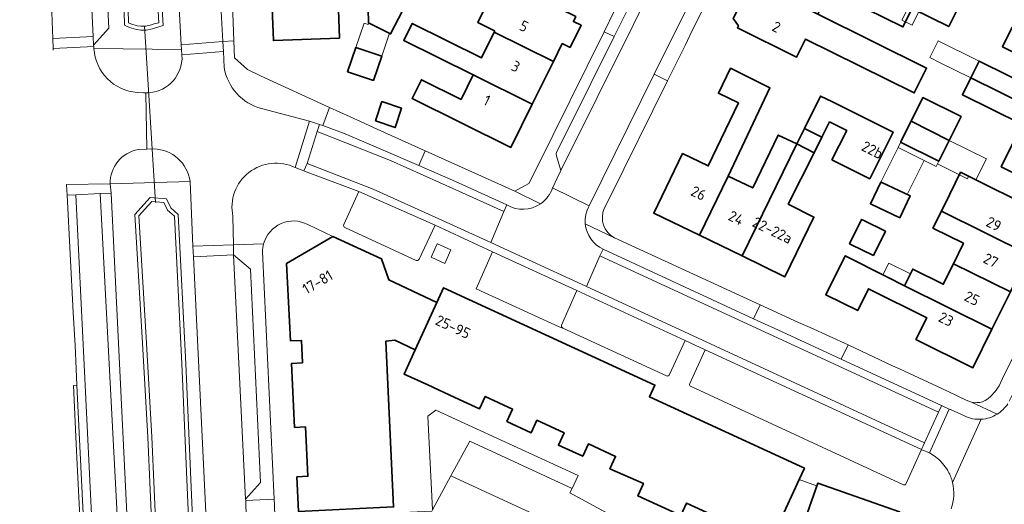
# Model space of a CAD drawing. Extents: x 154024 to 155007, y 472916 to 473908.
# Tile 9 of 49: x 154054 to 154178, y 473628 to 473690. Entities that reach past the tile are written whole.
import ezdxf
from ezdxf.enums import TextEntityAlignment as Align

# ---------------------------------------------------------------- set-up
doc = ezdxf.new("R2010")
doc.units = 0
doc.header["$LTSCALE"] = 0.75
for name, color, linetype, lineweight in [('B-RO-GR-BEPLANTING_CULTUUR_HEESTERS-GV', 252, 'CONTINUOUS', 18), ('B-RO-KW-KUNSTWERK_DUIKER-G', 252, 'CONTINUOUS', 18), ('B-RO-OG-BEBOUWING-GV', 6, 'CONTINUOUS', 35), ('B-RO-OG-BEBOUWING-T18', 1, 'CONTINUOUS', 18), ('B-RO-OG-BEBOUWING_LUIFEL-GV', 6, 'CONTINUOUS', 18), ('B-RO-OG-TERREIN_CULTUURSCHEIDING-GV', 252, 'CONTINUOUS', 18), ('B-RO-OG-TERREIN_ERF-GV', 252, 'CONTINUOUS', 18), ('B-RO-OG-WATER-GV', 252, 'CONTINUOUS', 18), ('B-RO-OG-WATER_SLOOT-GV', 252, 'CONTINUOUS', 18), ('B-RO-VH-VERHARDING_BETONSTRAATSTEEN-GV', 252, 'CONTINUOUS', 18), ('B-RO-VH-VERHARDING_GESLOTEN-GV', 252, 'CONTINUOUS', 18), ('B-RO-VH-VERHARDING_STRAATBAKSTEEN-GV', 252, 'CONTINUOUS', 18), ('B-RO-VH-VERHARDING_TEGEL-GV', 252, 'CONTINUOUS', 18)]:
    doc.layers.add(name, color=color, linetype=linetype, lineweight=lineweight)
doc.styles.add('NLCS-ISO-M200-T18', font='NLCS-ISO.ttf', dxfattribs={"height": 0.36})

msp = doc.modelspace()

# ---------------------------------------------------------------- linework, layer by layer
at = {"layer": 'B-RO-GR-BEPLANTING_CULTUUR_HEESTERS-GV', "flags": 128}
msp.add_lwpolyline([(154122.198, 473651.038), (154124.142, 473655.397), (154113.467, 473660.315), (154111.368, 473655.644), (154121.907, 473650.814), (154122.357, 473650.643)], dxfattribs=at)
at = {"layer": 'B-RO-GR-BEPLANTING_CULTUUR_HEESTERS-GV'}
msp.add_lwpolyline([(154122.357, 473650.643, -0.3972952), (154122.198, 473651.038)], format="xyb", dxfattribs=at)
at = {"layer": 'B-RO-GR-BEPLANTING_CULTUUR_HEESTERS-GV', "flags": 128}
msp.add_lwpolyline([(154105.858, 473627.619), (154108.188, 473631.926), (154110.565, 473636.32), (154123.555, 473630.336), (154124.307, 473631.973), (154106.259, 473640.257), (154105.281, 473639.488)], close=True, dxfattribs=at)
at = {"layer": 'B-RO-KW-KUNSTWERK_DUIKER-G', "flags": 128}
msp.add_lwpolyline([(154070.795, 473666.54), (154069.396, 473688.945)], dxfattribs=at)
at = {"layer": 'B-RO-OG-BEBOUWING-GV', "flags": 128}
for points in [[(154147.151, 473694.118), (154154.654, 473690.398), (154156.138, 473693.391), (154165.408, 473688.784), (154166.575, 473691.132), (154166.717, 473691.418), (154157.44, 473696.018), (154149.933, 473699.74)], [(154166.575, 473691.132), (154171.217, 473688.825), (154175.364, 473697.168), (154170.722, 473699.476), (154166.717, 473691.418)], [(154113.672, 473688.133), (154121.169, 473684.415), (154122.292, 473686.679), (154123.277, 473686.19), (154124.672, 473689.003), (154123.687, 473689.492), (154123.989, 473690.101), (154122.036, 473691.069), (154123.307, 473693.632), (154115.62, 473697.444), (154111.604, 473689.345), (154113.691, 473688.31), (154113.746, 473688.283)], [(154085.476, 473693.215), (154085.713, 473687.052), (154094.086, 473687.374), (154093.949, 473690.941), (154097.696, 473691.085), (154097.765, 473689.296), (154100.552, 473687.91), (154103.613, 473693.859), (154093.849, 473693.538)], [(154154.654, 473690.398), (154147.151, 473694.118), (154146.306, 473692.409), (154145.179, 473692.386), (154143.928, 473689.858), (154144.59, 473688.94), (154144.461, 473688.68), (154151.964, 473684.971), (154153.094, 473687.25), (154166.849, 473680.431), (154168.409, 473683.578)], [(154121.169, 473684.415), (154113.672, 473688.133), (154112.071, 473684.889), (154103.286, 473689.246), (154102.214, 473687.084), (154111.003, 473682.725), (154118.489, 473679.012)], [(154191.188, 473679.756), (154191.942, 473681.278), (154193.154, 473681.56), (154193.918, 473683.101), (154193.479, 473684.378), (154193.635, 473684.692), (154186.405, 473688.277), (154184.12, 473689.41), (154182.899, 473686.946), (154179.27, 473688.744), (154178.045, 473686.27), (154180.051, 473685.275), (154183.961, 473683.338)], [(154095.11, 473683.124), (154098.381, 473682.013), (154099.421, 473685.074), (154096.15, 473686.185)], [(154191.188, 473679.756), (154183.961, 473683.338), (154182.661, 473680.712), (154178.756, 473682.647), (154175.068, 473684.474), (154174.011, 473682.341), (154177.703, 473680.512), (154188.829, 473674.997)], [(154118.489, 473679.012), (154111.003, 473682.725), (154109.47, 473679.621), (154104.453, 473682.108), (154103.276, 473679.734), (154115.773, 473673.537)], [(154139.671, 473662.407), (154143.3, 473669.888), (154148.585, 473681.086), (154143.606, 473683.56), (154142.047, 473680.392), (154144.596, 473679.163), (154140.763, 473671.186), (154137.522, 473672.751), (154133.869, 473665.222)], [(154188.829, 473674.997), (154177.703, 473680.512), (154174.011, 473682.341), (154172.955, 473680.208), (154176.65, 473678.378), (154180.55, 473676.446), (154179.219, 473673.803), (154177.873, 473671.088), (154183.159, 473668.468), (154184.514, 473671.2), (154186.467, 473670.232), (154186.736, 473670.775), (154187.855, 473671.048), (154188.614, 473672.542), (154188.137, 473673.601)], [(154152.938, 473675.923), (154155.152, 473674.818), (154156.136, 473676.769), (154158.306, 473675.675), (154156.437, 473671.968), (154161.211, 473669.561), (154164.183, 473675.456), (154156.482, 473679.3), (154154.994, 473680.043)], [(154098.629, 473676.894), (154101.115, 473676.049), (154101.943, 473678.486), (154099.457, 473679.331)], [(154166.458, 473676.843), (154171.269, 473674.421), (154172.775, 473677.446), (154167.953, 473679.847)], [(154166.458, 473676.843), (154165.13, 473674.177), (154169.952, 473671.776), (154171.269, 473674.421)], [(154151.966, 473673.977), (154149.623, 473675.103), (154146.4, 473668.398), (154143.3, 473669.888), (154139.671, 473662.407), (154145.08, 473659.783)], [(154155.152, 473674.818), (154152.938, 473675.923), (154151.966, 473673.977), (154154.168, 473672.867)], [(154145.08, 473659.783), (154150.486, 473657.16), (154154.153, 473664.717), (154150.889, 473666.363), (154154.168, 473672.867), (154151.966, 473673.977)], [(154181.378, 473659.967), (154182.2, 473661.626), (154183.219, 473661.492), (154184.134, 473663.338), (154183.411, 473664.068), (154183.819, 473664.891), (154176.598, 473668.47), (154172.714, 473670.395), (154171.348, 473667.625), (154170.284, 473665.467)], [(154161.401, 473666.363), (154165.027, 473664.636), (154166.336, 473667.384), (154162.747, 473669.092), (154162.62, 473669.153), (154161.312, 473666.405)], [(154181.378, 473659.967), (154170.284, 473665.467), (154169.22, 473663.311), (154173.088, 473661.392), (154171.805, 473658.803), (154179.026, 473655.223)], [(154158.841, 473661.25), (154161.682, 473659.852), (154163.192, 473662.921), (154160.385, 473664.303), (154160.175, 473664.406), (154158.665, 473661.336)], [(154093.253, 473662.252), (154087.383, 473658.821), (154087.875, 473649.033), (154089.255, 473649.099), (154089.392, 473646.255), (154088.004, 473646.188), (154088.396, 473638.066), (154089.787, 473638.133), (154090.084, 473631.88), (154088.696, 473631.814), (154088.905, 473627.422), (154100.934, 473628.002), (154099.944, 473648.991), (154101.078, 473649.111), (154103.666, 473647.918), (154106.403, 473653.903), (154100.318, 473656.755), (154099.411, 473659.412)], [(154176.689, 473650.508), (154165.615, 473655.998), (154165.612, 473656), (154163.362, 473657.145), (154158.11, 473659.82), (154155.649, 473654.872), (154155.755, 473654.82), (154159.69, 473652.868), (154161.062, 473655.636), (154168.43, 473651.972), (154167.063, 473649.213), (154174.275, 473645.638)], [(154176.689, 473650.508), (154179.026, 473655.223), (154171.805, 473658.803), (154170.521, 473656.213), (154166.658, 473658.119), (154165.612, 473656), (154165.615, 473655.998)], [(154154.647, 473630.997), (154144.901, 473603.277), (154155.254, 473599.622), (154156.685, 473603.725), (154155.359, 473604.154), (154157.46, 473610.115), (154158.772, 473609.653), (154161.471, 473617.336), (154160.143, 473617.747), (154162.244, 473623.708), (154163.556, 473623.246), (154164.987, 473627.358), (154164.997, 473627.386), (154154.659, 473631.03)]]:
    msp.add_lwpolyline(points, close=True, dxfattribs=at)
msp.add_lwpolyline([(154147.95, 473622.005), (154152.277, 473631.459), (154152.95, 473632.929), (154133.329, 473641.966), (154134.009, 473643.443), (154107.262, 473655.764), (154106.403, 473653.903), (154103.666, 473647.918), (154102.247, 473644.838), (154105.246, 473643.46), (154108.699, 473641.861), (154111.813, 473640.437), (154112.527, 473642.004), (154115.998, 473640.387), (154115.28, 473638.831), (154118.358, 473637.408), (154119.083, 473638.981), (154122.519, 473637.399), (154121.802, 473635.842), (154124.88, 473634.419), (154125.605, 473635.993), (154129.041, 473634.41), (154128.327, 473632.834), (154132.559, 473630.986), (154131.858, 473629.409), (154137.295, 473626.902), (154138.025, 473628.484), (154145.666, 473624.961)], dxfattribs=at)
at = {"layer": 'B-RO-OG-BEBOUWING_LUIFEL-GV', "flags": 128}
for points in [[(154165.301, 473689.654), (154166.588, 473689.016), (154167.441, 473690.737), (154166.154, 473691.375)], [(154096.15, 473686.185), (154099.421, 473685.074), (154100.409, 473687.981), (154097.765, 473689.296), (154097.693, 473689.085), (154097.193, 473689.255)], [(154175.068, 473684.474), (154169.892, 473687.051), (154168.831, 473684.92), (154170.152, 473684.263), (154174.011, 473682.341)], [(154171.269, 473674.421), (154166.458, 473676.843), (154164.8, 473673.52), (154168.102, 473671.872), (154169.619, 473671.115), (154169.787, 473671.452)], [(154171.269, 473674.421), (154169.787, 473671.452), (154173.575, 473669.561), (154173.737, 473669.888), (154174.665, 473669.428), (154175.982, 473672.085)], [(154168.102, 473671.872), (154164.8, 473673.52), (154162.62, 473669.153), (154165.953, 473667.566)], [(154162.895, 473657.383), (154165.612, 473656), (154166.371, 473657.537), (154163.637, 473658.887)]]:
    msp.add_lwpolyline(points, close=True, dxfattribs=at)
at = {"layer": 'B-RO-OG-TERREIN_CULTUURSCHEIDING-GV', "flags": 128}
for points in [[(154059.197, 473770.82), (154060.755, 473769.439), (154062.899, 473728.123), (154064.886, 473688.625), (154062.946, 473686.498), (154062.957, 473686.322), (154062.977, 473686.039), (154074.071, 473685.947), (154074.04, 473686.53), (154072.47, 473715.39), (154071.15, 473743.64), (154070.38, 473759.15), (154069.58, 473773.54), (154069.51, 473773.94), (154069.39, 473774.32), (154069.19, 473774.67), (154068.65, 473775.49), (154068.31, 473775.88), (154067.63, 473776.53)], [(154075.152, 473669.197), (154065.036, 473668.924), (154065.165, 473667.736), (154069.811, 473572.743), (154070.001, 473568.862)], [(154074.116, 473518.292), (154076.407, 473527.916), (154076.711, 473529.153), (154079.24, 473541.94), (154079.43, 473543.27), (154079.6, 473544.67), (154079.76, 473546.19), (154080.01, 473549.01), (154080.09, 473550.18), (154080.19, 473551.29), (154080.21, 473552.55), (154080.3, 473554.26), (154080.4, 473558.91), (154080.46, 473560.53), (154080.4, 473562.17), (154080.4, 473563.8), (154080.24, 473565.96), (154080.05, 473569.58), (154079.7, 473574.88), (154077.556, 473618.534), (154075.594, 473659.679), (154075.516, 473661.014), (154075.152, 473669.197)], [(154073.2, 473559.488), (154073.22, 473565.251), (154072.881, 473574.066), (154072.651, 473578.144), (154071.111, 473610.485), (154070.411, 473623.515), (154069.801, 473636.855), (154069.101, 473649.441), (154068.168, 473665.04), (154070.114, 473667.188), (154072.164, 473667.026), (154072.725, 473665.88), (154073.669, 473665.057), (154074.609, 473646.133), (154075.419, 473627.603), (154076.52, 473604.503), (154077.39, 473584.032), (154077.77, 473575.509), (154077.869, 473572.184), (154078.08, 473568.941), (154078.12, 473567.013), (154078.179, 473565.236), (154078.311, 473564.032), (154078.28, 473562.67)]]:
    msp.add_lwpolyline(points, dxfattribs=at)
for points in [[(154063.82, 473759.577), (154063.793, 473759.183), (154063.441, 473757.279), (154063.43, 473756.469), (154063.811, 473750.055), (154064.091, 473743.136), (154064.501, 473735.664), (154065.07, 473724.207), (154065.671, 473710.253), (154066.73, 473694.257), (154066.868, 473689.021), (154067.484, 473688.703), (154068.374, 473688.448), (154068.913, 473688.39), (154069.594, 473688.39), (154070.403, 473688.567), (154070.776, 473688.692), (154071.733, 473688.956), (154070.389, 473711.754), (154069.939, 473724.232), (154069.29, 473736.545), (154068.719, 473748.103), (154068.136, 473761.437), (154063.82, 473763.265)], [(154068.136, 473761.437), (154068.719, 473748.103), (154069.29, 473736.545), (154069.939, 473724.232), (154070.389, 473711.754), (154071.733, 473688.956), (154070.776, 473688.692), (154070.403, 473688.567), (154069.594, 473688.39), (154068.913, 473688.39), (154068.374, 473688.448), (154067.484, 473688.703), (154066.868, 473689.021), (154066.73, 473694.257), (154065.671, 473710.253), (154065.07, 473724.207), (154064.501, 473735.664), (154064.091, 473743.136), (154063.811, 473750.055), (154063.43, 473756.469), (154063.441, 473757.279), (154063.793, 473759.183), (154063.82, 473759.577), (154063.82, 473763.265)], [(154069.54, 473688.89), (154068.94, 473688.89), (154068.47, 473688.94), (154067.67, 473689.17), (154067.36, 473689.33), (154067.23, 473694.28), (154066.17, 473710.28), (154065.57, 473724.23), (154065, 473735.69), (154064.59, 473743.16), (154064.31, 473750.08), (154063.93, 473756.48), (154063.94, 473757.23), (154064.29, 473759.12), (154064.32, 473759.56), (154064.32, 473762.51), (154067.65, 473761.1), (154068.22, 473748.08), (154068.79, 473736.52), (154069.44, 473724.21), (154069.89, 473711.73), (154071.21, 473689.33), (154070.63, 473689.17), (154070.27, 473689.05)]]:
    msp.add_lwpolyline(points, close=True, dxfattribs=at)
at = {"layer": 'B-RO-OG-TERREIN_ERF-GV', "flags": 128}
for points in [[(154079.837, 473710.279), (154080.712, 473687.015), (154080.797, 473684.857), (154082.417, 473683.385), (154084.071, 473682.609), (154092.802, 473678.593), (154096.72, 473676.822), (154098.462, 473676.034), (154104.92, 473673.115), (154116.283, 473667.979), (154118.065, 473668.982), (154118.939, 473670.698), (154127.572, 473688.19), (154128.89, 473690.861)], [(154128.887, 473662.069), (154147.332, 473653.582), (154152.211, 473651.379), (154153.69, 473650.712), (154158.48, 473648.549), (154164.097, 473645.857), (154164.967, 473645.472), (154171.076, 473642.647), (154173.44, 473641.53), (154174.11, 473641.27), (154174.77, 473641.21), (154175.14, 473641.24), (154175.49, 473641.32), (154175.82, 473641.48), (154176.16, 473641.71), (154176.57, 473642.05), (154177.09, 473642.64), (154177.62, 473643.36), (154178.03, 473644.27), (154186.846, 473662.001), (154190.463, 473669.311), (154205.232, 473699.189)], [(154103.613, 473693.859), (154100.552, 473687.91), (154097.765, 473689.296), (154097.696, 473691.085)], [(154093.949, 473690.941), (154094.086, 473687.374), (154085.713, 473687.052), (154085.476, 473693.215)], [(154140.328, 473691.512), (154138.752, 473688.324), (154137.829, 473686.458), (154135.608, 473681.966), (154128.216, 473667.016), (154127.602, 473665.815)], [(154180.051, 473685.275), (154178.045, 473686.27), (154179.27, 473688.744)], [(154180.55, 473676.446), (154176.65, 473678.378), (154172.955, 473680.208), (154174.011, 473682.341), (154175.068, 473684.474), (154178.756, 473682.647)], [(154183.159, 473668.468), (154177.873, 473671.088), (154179.219, 473673.803)], [(154179.026, 473655.223), (154176.689, 473650.508), (154174.275, 473645.638), (154167.063, 473649.213), (154168.43, 473651.972), (154161.062, 473655.636), (154159.69, 473652.868), (154155.755, 473654.82), (154155.649, 473654.872), (154158.11, 473659.82), (154163.362, 473657.145), (154165.612, 473656), (154166.658, 473658.119), (154170.521, 473656.213), (154171.805, 473658.803), (154173.088, 473661.392), (154169.22, 473663.311), (154170.284, 473665.467), (154171.348, 473667.625), (154172.714, 473670.395), (154176.598, 473668.47), (154183.819, 473664.891)], [(154088.905, 473627.422), (154088.696, 473631.814), (154090.084, 473631.88), (154089.787, 473638.133), (154088.396, 473638.066), (154088.004, 473646.188), (154089.392, 473646.255), (154089.255, 473649.099), (154087.875, 473649.033), (154087.383, 473658.821), (154093.253, 473662.252), (154090.069, 473663.761)], [(154084.331, 473660.319), (154085.807, 473628.981), (154085.84, 473628.283), (154085.906, 473626.723), (154088.94, 473626.693), (154105.786, 473627.485), (154105.858, 473627.619), (154105.281, 473639.488), (154106.259, 473640.257), (154124.307, 473631.973), (154123.555, 473630.336), (154123.236, 473629.802), (154130.269, 473625.995), (154134.851, 473623.891), (154138.612, 473622.197), (154138.405, 473621.735), (154135.215, 473623.227), (154128.748, 473609.307), (154131.677, 473607.922), (154156.495, 473596.322), (154157.717, 473599.808), (154157.164, 473599.202), (154156.391, 473599.151), (154155.254, 473599.622)], [(154145.666, 473624.961), (154138.025, 473628.484), (154137.295, 473626.902), (154131.858, 473629.409), (154132.559, 473630.986), (154128.327, 473632.834), (154129.041, 473634.41), (154125.605, 473635.993), (154124.88, 473634.419), (154121.802, 473635.842), (154122.519, 473637.399), (154119.083, 473638.981), (154118.358, 473637.408), (154115.28, 473638.831), (154115.998, 473640.387), (154112.527, 473642.004), (154111.813, 473640.437), (154108.699, 473641.861), (154105.246, 473643.46), (154102.247, 473644.838), (154103.666, 473647.918), (154101.078, 473649.111), (154099.944, 473648.991), (154100.934, 473628.002)], [(154144.901, 473603.277), (154154.647, 473630.997), (154154.611, 473631.01), (154154.495, 473630.67), (154152.277, 473631.459), (154147.95, 473622.005)]]:
    msp.add_lwpolyline(points, dxfattribs=at)
for points in [[(154166.575, 473691.132), (154165.408, 473688.784), (154156.138, 473693.391), (154154.654, 473690.398), (154168.409, 473683.578), (154166.849, 473680.431), (154153.094, 473687.25), (154151.964, 473684.971), (154144.461, 473688.68), (154144.59, 473688.94), (154143.928, 473689.858), (154145.179, 473692.386), (154146.306, 473692.409), (154147.151, 473694.118), (154149.933, 473699.74), (154152.666, 473705.264), (154165.318, 473699.154), (154164.156, 473696.829), (154159.027, 473699.219), (154157.44, 473696.018), (154166.717, 473691.418), (154170.722, 473699.476), (154175.364, 473697.168), (154171.217, 473688.825)], [(154121.169, 473684.415), (154118.489, 473679.012), (154115.773, 473673.537), (154103.276, 473679.734), (154104.453, 473682.108), (154109.47, 473679.621), (154111.003, 473682.725), (154102.214, 473687.084), (154103.286, 473689.246), (154112.071, 473684.889), (154113.672, 473688.133), (154113.746, 473688.283), (154113.691, 473688.31), (154111.604, 473689.345), (154115.62, 473697.444), (154123.307, 473693.632), (154122.036, 473691.069), (154123.989, 473690.101), (154123.687, 473689.492), (154124.672, 473689.003), (154123.277, 473686.19), (154122.292, 473686.679)], [(154095.11, 473683.124), (154096.15, 473686.185), (154099.421, 473685.074), (154098.381, 473682.013)], [(154143.3, 473669.888), (154146.4, 473668.398), (154149.623, 473675.103), (154151.966, 473673.977), (154152.938, 473675.923), (154154.994, 473680.043), (154156.482, 473679.3), (154164.183, 473675.456), (154161.211, 473669.561), (154156.437, 473671.968), (154158.306, 473675.675), (154156.136, 473676.769), (154155.152, 473674.818), (154154.168, 473672.867), (154150.889, 473666.363), (154154.153, 473664.717), (154150.486, 473657.16), (154145.08, 473659.783), (154139.671, 473662.407), (154133.869, 473665.222), (154137.522, 473672.751), (154140.763, 473671.186), (154144.596, 473679.163), (154142.047, 473680.392), (154143.606, 473683.56), (154148.585, 473681.086)], [(154098.629, 473676.894), (154099.457, 473679.331), (154101.943, 473678.486), (154101.115, 473676.049)], [(154166.458, 473676.843), (154167.953, 473679.847), (154172.775, 473677.446), (154171.269, 473674.421), (154169.952, 473671.776), (154165.13, 473674.177)], [(154162.747, 473669.092), (154166.336, 473667.384), (154165.027, 473664.636), (154161.401, 473666.363), (154161.312, 473666.405), (154162.62, 473669.153)], [(154160.385, 473664.303), (154163.192, 473662.921), (154161.682, 473659.852), (154158.841, 473661.25), (154158.665, 473661.336), (154160.175, 473664.406)]]:
    msp.add_lwpolyline(points, close=True, dxfattribs=at)
at = {"layer": 'B-RO-OG-TERREIN_ERF-GV'}
for points in [[(154127.602, 473665.815, 0.3878455), (154128.887, 473662.069)], [(154090.069, 473663.761, 0.4818907), (154084.466, 473661.327)], [(154084.466, 473661.327, 0.0663413), (154084.331, 473660.319)]]:
    msp.add_lwpolyline(points, format="xyb", dxfattribs=at)
at = {"layer": 'B-RO-OG-WATER-GV', "flags": 128}
msp.add_lwpolyline([(154069.54, 473688.89), (154070.27, 473689.05), (154070.63, 473689.17), (154071.21, 473689.33), (154069.89, 473711.73), (154069.44, 473724.21), (154068.79, 473736.52), (154068.22, 473748.08), (154067.65, 473761.1), (154064.32, 473762.51), (154064.32, 473759.56), (154064.29, 473759.12), (154063.94, 473757.23), (154063.93, 473756.48), (154064.31, 473750.08), (154064.59, 473743.16), (154065, 473735.69), (154065.57, 473724.23), (154066.17, 473710.28), (154067.23, 473694.28), (154067.36, 473689.33), (154067.67, 473689.17), (154068.47, 473688.94), (154068.94, 473688.89)], close=True, dxfattribs=at)
msp.add_lwpolyline([(154077.78, 473562.66), (154077.81, 473564.01), (154077.68, 473565.2), (154077.62, 473567), (154077.58, 473568.92), (154077.37, 473572.16), (154077.27, 473575.49), (154076.89, 473584.01), (154076.02, 473604.48), (154074.92, 473627.58), (154074.11, 473646.11), (154073.18, 473664.82), (154072.32, 473665.57), (154071.84, 473666.55), (154070.32, 473666.67), (154068.68, 473664.86), (154069.6, 473649.47), (154070.3, 473636.88), (154070.91, 473623.54), (154071.61, 473610.51), (154073.15, 473578.17), (154073.38, 473574.09), (154073.72, 473565.26), (154073.7, 473559.47)], dxfattribs=at)
at = {"layer": 'B-RO-OG-WATER_SLOOT-GV', "flags": 128}
for points in [[(154078.28, 473562.67), (154078.311, 473564.032), (154078.179, 473565.236), (154078.12, 473567.013), (154078.08, 473568.941), (154077.869, 473572.184), (154077.77, 473575.509), (154077.39, 473584.032), (154076.52, 473604.503), (154075.419, 473627.603), (154074.609, 473646.133), (154073.669, 473665.057), (154072.725, 473665.88), (154072.164, 473667.026), (154070.114, 473667.188), (154068.168, 473665.04), (154069.101, 473649.441), (154069.801, 473636.855), (154070.411, 473623.515), (154071.111, 473610.485), (154072.651, 473578.144), (154072.881, 473574.066), (154073.22, 473565.251), (154073.2, 473559.488)], [(154073.7, 473559.47), (154073.72, 473565.26), (154073.38, 473574.09), (154073.15, 473578.17), (154071.61, 473610.51), (154070.91, 473623.54), (154070.3, 473636.88), (154069.6, 473649.47), (154068.68, 473664.86), (154070.32, 473666.67), (154071.84, 473666.55), (154072.32, 473665.57), (154073.18, 473664.82), (154074.11, 473646.11), (154074.92, 473627.58), (154076.02, 473604.48), (154076.89, 473584.01), (154077.27, 473575.49), (154077.37, 473572.16), (154077.58, 473568.92), (154077.62, 473567), (154077.68, 473565.2), (154077.81, 473564.01), (154077.78, 473562.66)]]:
    msp.add_lwpolyline(points, dxfattribs=at)
at = {"layer": 'B-RO-VH-VERHARDING_BETONSTRAATSTEEN-GV', "flags": 128}
for points in [[(154053.586, 473771.049), (154054.394, 473755.143), (154054.608, 473751.085), (154054.847, 473746.771), (154055.384, 473735.941), (154055.942, 473725.084), (154057.666, 473690.618), (154057.768, 473687.313), (154062.89, 473687.589), (154060.886, 473728.101), (154058.664, 473771.289)], [(154072.47, 473715.39), (154074.04, 473686.53), (154079.286, 473686.946), (154079.107, 473690.765)], [(154062.977, 473686.039), (154062.957, 473686.322), (154057.826, 473686.07), (154057.845, 473685.846)], [(154069.275, 473680.448), (154068.471, 473680.486)], [(154068.582, 473673.266), (154069.682, 473673.307), (154069.547, 473680.436)], [(154059.522, 473668.816), (154065.036, 473668.924)], [(154063.793, 473667.681), (154060.698, 473667.527), (154065.344, 473572.822), (154064.307, 473572.669), (154064.116, 473576.534), (154063.721, 473576.529), (154063.727, 473576.117), (154063.752, 473574.436), (154063.956, 473559.37), (154064.371, 473559.384)], [(154070.001, 473568.862), (154069.811, 473572.743), (154068.778, 473572.692), (154063.793, 473667.681)], [(154094.766, 473663.38), (154103.778, 473659.224), (154103.998, 473659.204), (154104.162, 473659.367), (154106.19, 473663.677), (154096.548, 473667.963), (154094.629, 473663.777)], [(154135.867, 473644.772), (154137.84, 473649.097), (154124.142, 473655.397), (154122.198, 473651.038)], [(154122.357, 473650.643), (154135.47, 473644.611)], [(154165.734, 473630.792), (154167.754, 473635.26), (154140.392, 473647.918), (154138.439, 473643.627)], [(154138.591, 473643.236), (154165.496, 473630.808)], [(154168.77, 473634.842), (154171.273, 473640.397), (154170.311, 473640.831), (154170.302, 473640.812), (154169.914, 473639.986), (154168.145, 473636.126), (154167.754, 473635.26), (154167.771, 473635.252)], [(154173.201, 473639.527), (154171.422, 473640.33), (154171.405, 473640.338), (154171.273, 473640.397), (154168.77, 473634.842)], [(154171.696, 473631.114), (154175.328, 473639.107)]]:
    msp.add_lwpolyline(points, dxfattribs=at)
for points in [[(154062.946, 473686.498), (154064.886, 473688.625), (154062.899, 473728.123), (154060.755, 473769.439), (154059.197, 473770.82), (154058.664, 473771.289), (154060.886, 473728.101), (154062.89, 473687.589)], [(154156.766, 473740.67), (154161.94, 473751.15), (154163.705, 473754.712), (154161.8, 473753.961), (154161.54, 473753.731), (154156.038, 473742.391), (154153.945, 473738.177), (154143.206, 473716.548), (154138.746, 473707.566), (154134.19, 473698.39), (154132.62, 473695.17), (154132.006, 473693.933), (154128.842, 473687.56), (154122.94, 473675.67), (154121.55, 473672.93), (154121.53, 473672.72), (154121.56, 473672.46), (154122.098, 473670.609), (154140.51, 473707.63), (154146.2, 473719.27), (154155.701, 473738.514)], [(154128.89, 473690.861), (154127.572, 473688.19), (154128.842, 473687.56), (154132.006, 473693.933), (154130.699, 473694.581)], [(154137.829, 473686.458), (154138.752, 473688.324), (154140.328, 473691.512), (154138.666, 473692.336), (154133.939, 473682.793), (154135.608, 473681.966)], [(154062.946, 473686.498), (154062.89, 473687.589), (154057.768, 473687.313), (154057.826, 473686.07), (154062.957, 473686.322)], [(154074.04, 473686.53), (154074.071, 473685.947), (154074.107, 473685.269), (154079.376, 473685.692), (154079.286, 473686.946)], [(154092.802, 473678.593), (154091.953, 473676.312), (154091.956, 473676.311), (154094.779, 473675.257), (154104.11, 473671.232), (154104.92, 473673.115), (154098.462, 473676.034), (154096.72, 473676.822)], [(154091.55, 473676.449), (154090.3, 473676.87), (154088.482, 473670.972), (154089.576, 473670.564), (154089.965, 473671.492), (154091.27, 473675.544)], [(154091.561, 473676.445), (154091.55, 473676.449), (154091.27, 473675.544), (154100.522, 473671.878), (154108.808, 473668.171), (154114.867, 473665.408), (154115.256, 473666.246), (154108.769, 473669.223), (154104.11, 473671.232), (154094.779, 473675.257), (154091.956, 473676.311), (154091.953, 473676.312)], [(154096.548, 473667.963), (154106.19, 473663.677), (154113.467, 473660.315), (154124.142, 473655.397), (154137.84, 473649.097), (154140.392, 473647.918), (154167.754, 473635.26), (154168.145, 473636.126), (154125.348, 473655.907), (154113.249, 473661.498), (154106.664, 473664.498), (154098.347, 473668.249), (154089.965, 473671.492), (154089.576, 473670.564), (154089.657, 473670.534)], [(154065.036, 473668.924), (154059.522, 473668.816), (154059.617, 473667.49), (154060.698, 473667.527), (154063.793, 473667.681), (154065.165, 473667.736)], [(154060.818, 473643.404), (154064.116, 473576.534), (154064.307, 473572.669), (154065.344, 473572.822), (154060.698, 473667.527), (154059.617, 473667.49), (154060.365, 473652.631), (154060.596, 473648.466), (154060.744, 473645.472)], [(154065.165, 473667.736), (154063.793, 473667.681), (154068.778, 473572.692), (154069.811, 473572.743)], [(154080.658, 473659.949), (154080.638, 473661.193), (154075.516, 473661.014), (154075.594, 473659.679)], [(154082.197, 473629.002), (154084.059, 473631.104), (154082.79, 473658.102), (154080.658, 473659.949)], [(154169.914, 473639.986), (154170.302, 473640.812), (154170.311, 473640.831), (154157.613, 473646.723), (154150.14, 473650.171), (154146.484, 473651.841), (154127.481, 473660.638), (154127.052, 473659.801)], [(154157.613, 473646.723), (154158.48, 473648.549), (154153.69, 473650.712), (154152.211, 473651.379), (154147.332, 473653.582), (154146.484, 473651.841), (154150.14, 473650.171)], [(154063.35, 473583.551), (154063.721, 473576.529), (154064.116, 473576.534), (154060.818, 473643.404), (154060.397, 473643.38), (154060.746, 473635.975), (154060.871, 473633.374), (154061.23, 473625.931), (154061.37, 473623.334), (154061.74, 473615.898), (154061.827, 473614.269), (154062.3, 473605.013), (154062.372, 473603.352), (154062.737, 473595.9), (154062.863, 473593.287), (154063.236, 473585.837)], [(154086.039, 473623.61), (154085.906, 473626.723), (154085.84, 473628.283), (154085.807, 473628.981), (154082.206, 473628.811), (154082.239, 473628.139), (154082.48, 473623.347), (154086.044, 473623.511)]]:
    msp.add_lwpolyline(points, close=True, dxfattribs=at)
at = {"layer": 'B-RO-VH-VERHARDING_BETONSTRAATSTEEN-GV'}
for points in [[(154068.471, 473680.486, -0.373405), (154062.977, 473686.039)], [(154069.547, 473680.436, -0.022016), (154069.275, 473680.448)], [(154065.036, 473668.924, -0.3701995), (154068.582, 473673.266)], [(154094.629, 473663.777, 0.4563386), (154094.766, 473663.38)], [(154122.198, 473651.038, 0.3972952), (154122.357, 473650.643)], [(154135.47, 473644.611, 0.4408326), (154135.867, 473644.772)], [(154138.439, 473643.627, 0.4595182), (154138.591, 473643.236)], [(154175.328, 473639.107, -0.1289), (154173.201, 473639.527)], [(154167.771, 473635.252, -0.0466724), (154168.733, 473634.861)], [(154168.733, 473634.861, -0.0323734), (154168.77, 473634.842)], [(154168.77, 473634.842, -0.0809271), (154170.26, 473633.723)], [(154170.26, 473633.723, -0.0470306), (154170.936, 473632.869)], [(154170.936, 473632.869, -0.0371229), (154171.337, 473632.14)], [(154171.337, 473632.14, -0.0310148), (154171.594, 473631.475)], [(154171.594, 473631.475, -0.0161166), (154171.696, 473631.114)], [(154165.496, 473630.808, 0.0250967), (154165.734, 473630.792)]]:
    msp.add_lwpolyline(points, format="xyb", dxfattribs=at)
at = {"layer": 'B-RO-VH-VERHARDING_GESLOTEN-GV', "flags": 128}
msp.add_lwpolyline([(154106.964, 473659.044), (154107.411, 473658.845), (154108.174, 473660.542), (154106.492, 473661.305), (154106.458, 473661.321), (154105.688, 473659.614)], close=True, dxfattribs=at)
at = {"layer": 'B-RO-VH-VERHARDING_STRAATBAKSTEEN-GV', "flags": 128}
for points in [[(154122.098, 473670.609), (154121.647, 473669.623), (154121.073, 473668.45), (154121.063, 473668.429), (154125.686, 473666.138), (154125.694, 473666.151), (154133.939, 473682.793), (154138.666, 473692.336), (154146.57, 473708.289), (154149.673, 473714.554), (154159.845, 473735.085), (154160.394, 473736.196), (154155.701, 473738.514), (154146.2, 473719.27), (154140.51, 473707.63)], [(154091.27, 473675.544), (154089.965, 473671.492), (154098.347, 473668.249), (154106.664, 473664.498), (154113.249, 473661.498), (154114.867, 473665.408), (154108.808, 473668.171), (154100.522, 473671.878)], [(154168.145, 473636.126), (154169.914, 473639.986), (154127.052, 473659.801), (154125.348, 473655.907)], [(154128.655, 473622.494), (154130.269, 473625.995), (154123.236, 473629.802), (154123.555, 473630.336), (154110.565, 473636.32), (154108.188, 473631.926)], [(154107.293, 473621.409), (154123.112, 473614.022), (154129.031, 473611.215), (154133.127, 473620.433), (154128.655, 473622.494), (154108.188, 473631.926), (154105.858, 473627.619), (154105.786, 473627.485), (154088.94, 473626.693), (154085.906, 473626.723), (154086.039, 473623.61), (154100.828, 473624.372)]]:
    msp.add_lwpolyline(points, close=True, dxfattribs=at)
for points in [[(154079.489, 473683.66), (154079.376, 473685.692), (154074.107, 473685.269), (154074.138, 473684.689)], [(154069.547, 473680.436), (154069.682, 473673.307), (154070.547, 473673.34)], [(154088.482, 473670.972), (154090.3, 473676.87), (154084.206, 473678.445)], [(154075.152, 473669.197), (154075.516, 473661.014), (154080.638, 473661.193), (154080.58, 473664.801)], [(154125.686, 473666.138), (154121.063, 473668.429)], [(154115.256, 473666.246), (154114.867, 473665.408), (154113.249, 473661.498), (154125.348, 473655.907), (154127.052, 473659.801), (154127.481, 473660.638)], [(154085.473, 473558.896), (154085.393, 473565.583), (154085.209, 473569.224), (154083.968, 473593.828), (154083.47, 473603.699), (154082.541, 473622.124), (154082.48, 473623.347), (154082.239, 473628.139), (154082.206, 473628.811), (154082.197, 473629.002), (154080.658, 473659.949), (154075.594, 473659.679), (154077.556, 473618.534), (154079.7, 473574.88), (154080.05, 473569.58), (154080.24, 473565.96), (154080.4, 473563.8), (154080.4, 473562.17)], [(154175.328, 473639.107), (154171.696, 473631.114)]]:
    msp.add_lwpolyline(points, dxfattribs=at)
at = {"layer": 'B-RO-VH-VERHARDING_STRAATBAKSTEEN-GV'}
for points in [[(154074.138, 473684.689, -0.4009519), (154069.547, 473680.436)], [(154084.206, 473678.445, -0.2974219), (154079.489, 473683.66)], [(154070.547, 473673.34, -0.3737955), (154075.152, 473669.197)], [(154080.58, 473664.801, -0.6248087), (154088.482, 473670.972)], [(154121.063, 473668.429, -0.1624148), (154119.549, 473666.409)], [(154119.549, 473666.409, -0.2918654), (154115.256, 473666.246)], [(154125.191, 473663.862, -0.152509), (154125.686, 473666.138)], [(154127.481, 473660.638, -0.2709746), (154125.191, 473663.862)], [(154178.69, 473641.058, -0.1107783), (154177.347, 473639.747)], [(154177.347, 473639.747, -0.1246886), (154175.328, 473639.107)], [(154171.696, 473631.114, -0.1489455), (154171.516, 473627.757)]]:
    msp.add_lwpolyline(points, format="xyb", dxfattribs=at)
at = {"layer": 'B-RO-VH-VERHARDING_TEGEL-GV', "flags": 128}
for points in [[(154079.837, 473710.279), (154078.056, 473710.199), (154078.31, 473705.07), (154079.107, 473690.765), (154079.286, 473686.946), (154080.712, 473687.015)], [(154106.492, 473661.305), (154108.174, 473660.542), (154107.411, 473658.845), (154106.964, 473659.044), (154105.688, 473659.614), (154106.458, 473661.321)]]:
    msp.add_lwpolyline(points, close=True, dxfattribs=at)
for points in [[(154121.063, 473668.429), (154121.073, 473668.45), (154121.647, 473669.623), (154122.098, 473670.609), (154121.56, 473672.46), (154121.53, 473672.72), (154121.55, 473672.93), (154122.94, 473675.67), (154128.842, 473687.56), (154127.572, 473688.19), (154118.939, 473670.698), (154118.065, 473668.982), (154116.283, 473667.979)], [(154091.953, 473676.312), (154092.802, 473678.593), (154084.071, 473682.609), (154082.417, 473683.385), (154080.797, 473684.857), (154080.712, 473687.015), (154079.286, 473686.946), (154079.376, 473685.692), (154079.489, 473683.66)], [(154074.071, 473685.947), (154062.977, 473686.039)], [(154074.138, 473684.689), (154074.107, 473685.269), (154074.071, 473685.947)], [(154127.602, 473665.815), (154128.216, 473667.016), (154135.608, 473681.966), (154133.939, 473682.793), (154125.694, 473666.151), (154125.686, 473666.138)], [(154068.471, 473680.486), (154069.275, 473680.448)], [(154084.206, 473678.445), (154090.3, 473676.87), (154091.55, 473676.449), (154091.561, 473676.445), (154091.953, 473676.312)], [(154070.547, 473673.34), (154069.682, 473673.307), (154068.582, 473673.266)], [(154119.549, 473666.409), (154116.283, 473667.979), (154104.92, 473673.115), (154104.11, 473671.232), (154108.769, 473669.223), (154115.256, 473666.246)], [(154094.629, 473663.777), (154096.548, 473667.963), (154089.657, 473670.534), (154089.576, 473670.564), (154088.482, 473670.972)], [(154065.036, 473668.924), (154075.152, 473669.197)], [(154116.283, 473667.979), (154119.549, 473666.409)], [(154080.58, 473664.801), (154080.638, 473661.193), (154084.466, 473661.327)], [(154090.069, 473663.761), (154093.253, 473662.252), (154099.411, 473659.412), (154100.318, 473656.755), (154106.403, 473653.903), (154107.262, 473655.764), (154134.009, 473643.443), (154133.329, 473641.966), (154152.95, 473632.929), (154152.277, 473631.459), (154154.495, 473630.67), (154154.611, 473631.01), (154154.647, 473630.997), (154154.659, 473631.03), (154164.997, 473627.386), (154164.987, 473627.358), (154166.207, 473626.964)], [(154135.47, 473644.611), (154122.357, 473650.643), (154121.907, 473650.814), (154111.368, 473655.644), (154113.467, 473660.315), (154106.19, 473663.677), (154104.162, 473659.367), (154103.998, 473659.204), (154103.778, 473659.224), (154094.766, 473663.38)], [(154147.332, 473653.582), (154128.887, 473662.069), (154125.191, 473663.862)], [(154125.191, 473663.862), (154128.887, 473662.069)], [(154084.466, 473661.327), (154080.638, 473661.193), (154080.658, 473659.949), (154082.79, 473658.102), (154084.059, 473631.104), (154082.197, 473629.002), (154082.206, 473628.811), (154085.807, 473628.981), (154084.331, 473660.319)], [(154178.886, 473641.39), (154179.381, 473642.421), (154188.662, 473661.099), (154186.846, 473662.001), (154178.03, 473644.27), (154177.62, 473643.36), (154177.09, 473642.64), (154176.57, 473642.05), (154176.16, 473641.71), (154175.82, 473641.48), (154175.49, 473641.32), (154175.14, 473641.24), (154174.77, 473641.21), (154174.11, 473641.27), (154177.347, 473639.747)], [(154127.481, 473660.638), (154146.484, 473651.841), (154147.332, 473653.582)], [(154138.439, 473643.627), (154140.392, 473647.918), (154137.84, 473649.097), (154135.867, 473644.772)], [(154177.347, 473639.747), (154174.11, 473641.27), (154173.44, 473641.53), (154171.076, 473642.647), (154164.967, 473645.472), (154164.097, 473645.857), (154158.48, 473648.549), (154157.613, 473646.723), (154170.311, 473640.831), (154171.273, 473640.397), (154171.405, 473640.338)], [(154165.496, 473630.808), (154138.591, 473643.236)], [(154171.405, 473640.338), (154171.422, 473640.33), (154173.201, 473639.527)], [(154167.771, 473635.252), (154167.754, 473635.26), (154165.734, 473630.792)]]:
    msp.add_lwpolyline(points, dxfattribs=at)
at = {"layer": 'B-RO-VH-VERHARDING_TEGEL-GV'}
for points in [[(154062.977, 473686.039, 0.373405), (154068.471, 473680.486)], [(154069.547, 473680.436, 0.4009519), (154074.138, 473684.689)], [(154079.489, 473683.66, 0.2974219), (154084.206, 473678.445)], [(154069.275, 473680.448, 0.022016), (154069.547, 473680.436)], [(154068.582, 473673.266, 0.3701995), (154065.036, 473668.924)], [(154075.152, 473669.197, 0.3737955), (154070.547, 473673.34)], [(154088.482, 473670.972, 0.6248087), (154080.58, 473664.801)], [(154119.549, 473666.409, 0.1624148), (154121.063, 473668.429)], [(154115.256, 473666.246, 0.2918654), (154119.549, 473666.409)], [(154125.686, 473666.138, 0.152509), (154125.191, 473663.862)], [(154128.887, 473662.069, -0.3878455), (154127.602, 473665.815)], [(154084.466, 473661.327, -0.4818907), (154090.069, 473663.761)], [(154094.766, 473663.38, -0.4563386), (154094.629, 473663.777)], [(154125.191, 473663.862, 0.2709746), (154127.481, 473660.638)], [(154084.331, 473660.319, -0.0663413), (154084.466, 473661.327)], [(154135.867, 473644.772, -0.4408326), (154135.47, 473644.611)], [(154138.591, 473643.236, -0.4595182), (154138.439, 473643.627)], [(154177.347, 473639.747, 0.1107783), (154178.69, 473641.058)], [(154173.201, 473639.527, 0.1289), (154175.328, 473639.107)], [(154175.328, 473639.107, 0.1246886), (154177.347, 473639.747)], [(154168.733, 473634.861, 0.0466724), (154167.771, 473635.252)], [(154168.77, 473634.842, 0.0323734), (154168.733, 473634.861)], [(154170.26, 473633.723, 0.0809271), (154168.77, 473634.842)], [(154170.936, 473632.869, 0.0470306), (154170.26, 473633.723)], [(154171.337, 473632.14, 0.0371229), (154170.936, 473632.869)], [(154171.594, 473631.475, 0.0310148), (154171.337, 473632.14)], [(154171.696, 473631.114, 0.0161166), (154171.594, 473631.475)], [(154165.734, 473630.792, -0.0250967), (154165.496, 473630.808)], [(154171.516, 473627.757, 0.1489455), (154171.696, 473631.114)]]:
    msp.add_lwpolyline(points, format="xyb", dxfattribs=at)

# ---------------------------------------------------------------- texts
at = {"layer": 'B-RO-OG-BEBOUWING-T18', "style": 'NLCS-ISO-M200-T18'}
for s, rotation, p in [('5', 333.7, (154117.439, 473688.885)), ('2', 333.7, (154149.396, 473688.796)), ('3', 333.7, (154116.397, 473683.795)), ('1', 333.7, (154112.745, 473679.503)), ('22b', 333.3, (154161.548, 473673.22)), ('26', 334.1, (154139.537, 473667.74)), ('24', 334.2, (154144.296, 473664.609)), ('22-22a', 334.1, (154148.898, 473663.05)), ('29', 333.7, (154176.923, 473663.845)), ('27', 333.7, (154176.546, 473659.225)), ('17-81', 30.3, (154091.304, 473656.48)), ('25', 333.7, (154174.161, 473654.416)), ('25-95', 335.3, (154108.453, 473650.812)), ('23', 333.7, (154170.884, 473651.783))]:
    msp.add_text(s, height=1.35, rotation=rotation, dxfattribs=at).set_placement(p, align=Align.MIDDLE)

doc.saveas('drawing.dxf')
